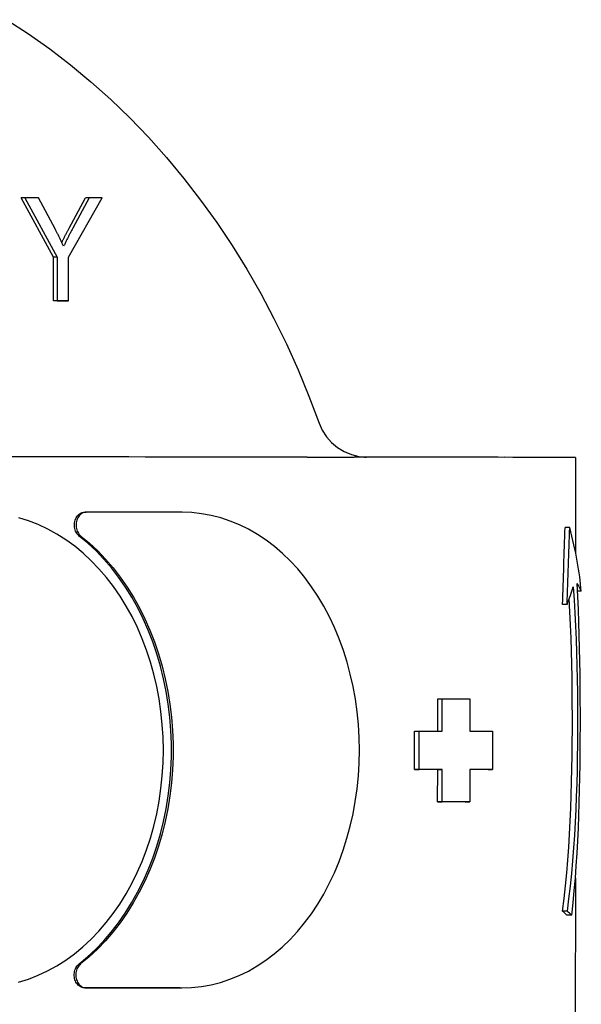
# Model space of a CAD drawing. Header units: millimetres. Extents: x 230 to 512, y 28 to 398.
# Tile 8 of 12: x 364 to 386, y 356 to 395. Entities that reach past the tile are written whole.
import ezdxf

# ---------------------------------------------------------------- set-up
doc = ezdxf.new("R2010")
doc.units = ezdxf.units.MM
doc.layers.add('Detail', color=2, linetype='Continuous')

msp = doc.modelspace()

# ---------------------------------------------------------------- linework, layer by layer
at = {"layer": 'Detail'}
for p, q in [((365.318, 385.282), (364.055, 387.588)), ((364.199, 387.588), (364.055, 387.588)), ((364.726, 387.587), (364.199, 387.588)), ((364.199, 387.588), (365.461, 385.282)), ((365.372, 386.379), (364.726, 387.587)), ((365.896, 385.281), (367.205, 387.585)), ((365.92, 386.409), (366.558, 387.585)), ((366.701, 387.585), (366.064, 386.409)), ((366.701, 387.585), (366.558, 387.585)), ((367.205, 387.585), (366.701, 387.585)), ((365.317, 383.586), (365.318, 385.282)), ((365.461, 385.282), (365.318, 385.282)), ((365.461, 385.282), (365.46, 383.586)), ((365.895, 383.586), (365.896, 385.281)), ((365.751, 383.586), (365.317, 383.586)), ((365.46, 383.586), (365.317, 383.586)), ((365.46, 383.586), (365.895, 383.586)), ((365.895, 383.586), (365.751, 383.586)), ((385.622, 377.49), (385.62, 373.792)), ((366.517, 375.359), (366.58, 375.359)), ((370.314, 375.356), (366.58, 375.359)), ((385.39, 374.763), (385.209, 374.763)), ((385.842, 372.284), (385.693, 372.284)), ((385.29, 371.773), (385.114, 371.773)), ((380.257, 366.847), (380.257, 368.097)), ((380.257, 368.097), (380.432, 368.097)), ((380.431, 366.847), (380.432, 368.097)), ((380.432, 368.097), (381.504, 368.096)), ((381.504, 368.096), (381.504, 366.846)), ((379.357, 365.347), (379.358, 366.847)), ((379.358, 366.847), (379.531, 366.847)), ((379.53, 365.347), (379.531, 366.847)), ((379.531, 366.847), (380.431, 366.847)), ((381.504, 366.846), (382.392, 366.845)), ((382.392, 366.845), (382.391, 365.345)), ((379.357, 365.347), (379.53, 365.347)), ((380.43, 365.347), (379.53, 365.347)), ((380.255, 364.097), (380.256, 365.347)), ((380.256, 365.347), (380.43, 365.347)), ((380.429, 364.097), (380.43, 365.347)), ((381.503, 365.346), (381.502, 364.096)), ((382.391, 365.345), (381.503, 365.346)), ((382.215, 365.345), (382.391, 365.345)), ((380.255, 364.097), (380.429, 364.097)), ((381.502, 364.096), (380.429, 364.097)), ((381.327, 364.096), (381.502, 364.096)), ((385.613, 361.127), (385.609, 354.99)), ((385.287, 359.841), (385.11, 359.841)), ((385.471, 359.684), (385.285, 359.684)), ((366.569, 356.859), (370.304, 356.856)), ((370.239, 356.856), (370.304, 356.856))]:
    msp.add_line(p, q, dxfattribs=at)
at = {"layer": 'Detail', "flags": 128}
for points in [[(363.497, 394.518), (364.342, 393.969), (365.17, 393.383), (365.979, 392.763), (366.768, 392.107), (367.537, 391.418), (368.283, 390.696), (369.008, 389.942), (369.708, 389.157), (370.384, 388.343), (371.035, 387.5), (371.661, 386.63), (372.259, 385.734), (372.83, 384.812), (373.373, 383.867), (373.887, 382.898), (374.371, 381.909), (374.826, 380.899), (375.25, 379.87), (375.644, 378.824)], [(365.706, 385.702), (365.693, 385.731), (365.68, 385.76), (365.667, 385.789), (365.654, 385.817), (365.64, 385.846), (365.627, 385.875), (365.614, 385.903), (365.6, 385.932), (365.586, 385.96), (365.573, 385.989), (365.559, 386.017), (365.545, 386.045), (365.531, 386.073), (365.517, 386.101), (365.503, 386.13), (365.488, 386.158), (365.474, 386.185), (365.46, 386.213), (365.445, 386.241), (365.431, 386.269), (365.416, 386.297), (365.401, 386.324), (365.387, 386.352), (365.372, 386.379)], [(365.636, 385.855), (365.646, 385.877), (365.657, 385.898), (365.668, 385.92), (365.678, 385.941), (365.689, 385.963), (365.7, 385.985), (365.711, 386.007), (365.723, 386.03), (365.734, 386.052), (365.746, 386.075), (365.757, 386.098), (365.769, 386.121), (365.781, 386.144), (365.793, 386.167), (365.805, 386.191), (365.817, 386.214), (365.83, 386.238), (365.842, 386.262), (365.855, 386.286), (365.868, 386.31), (365.881, 386.335), (365.894, 386.36), (365.907, 386.384), (365.92, 386.409)], [(366.064, 386.409), (366.048, 386.38), (366.033, 386.351), (366.017, 386.322), (366.002, 386.293), (365.987, 386.264), (365.971, 386.235), (365.956, 386.205), (365.941, 386.176), (365.926, 386.147), (365.911, 386.118), (365.896, 386.088), (365.881, 386.059), (365.866, 386.03), (365.851, 386), (365.836, 385.971), (365.822, 385.941), (365.807, 385.911), (365.792, 385.882), (365.778, 385.852), (365.763, 385.822), (365.749, 385.792), (365.734, 385.762), (365.72, 385.732), (365.706, 385.702)], [(375.644, 378.824), (375.767, 378.549), (375.93, 378.294), (376.13, 378.068), (376.361, 377.873), (376.619, 377.717), (376.898, 377.6), (377.19, 377.527), (377.34, 377.507), (377.414, 377.502), (377.48, 377.499)], [(375.176, 377.499), (375.203, 377.499), (375.23, 377.499), (375.257, 377.499), (375.285, 377.499), (375.312, 377.499), (375.339, 377.499), (375.366, 377.499), (375.393, 377.499), (375.42, 377.5), (375.447, 377.5), (375.474, 377.5), (375.501, 377.5), (375.528, 377.5), (375.555, 377.5), (375.582, 377.5), (375.609, 377.5), (375.636, 377.501), (375.663, 377.501), (375.69, 377.501), (375.717, 377.501), (375.744, 377.501), (375.771, 377.502), (375.798, 377.502), (375.825, 377.502)], [(375.825, 377.504), (375.88, 377.504), (375.932, 377.505), (375.983, 377.505), (376.033, 377.505), (376.082, 377.506), (376.13, 377.506), (376.179, 377.506), (376.227, 377.506), (376.277, 377.506), (376.327, 377.505), (376.379, 377.505), (376.433, 377.505), (376.486, 377.504), (376.537, 377.504), (376.587, 377.503), (376.636, 377.503), (376.684, 377.502), (376.732, 377.502), (376.778, 377.501), (376.824, 377.501), (376.87, 377.5), (376.915, 377.5), (376.96, 377.5), (377.005, 377.5)], [(366.314, 374.432), (366.28, 374.463), (366.248, 374.498), (366.219, 374.538), (366.194, 374.581), (366.172, 374.627), (366.155, 374.676), (366.142, 374.728), (366.133, 374.78), (366.129, 374.834), (366.129, 374.888), (366.134, 374.942), (366.143, 374.994), (366.156, 375.046), (366.174, 375.095), (366.196, 375.141), (366.221, 375.184), (366.25, 375.223), (366.282, 375.258), (366.317, 375.288), (366.354, 375.313), (366.393, 375.333), (366.433, 375.347), (366.475, 375.356), (366.517, 375.359)], [(366.58, 375.359), (366.538, 375.356), (366.497, 375.347), (366.456, 375.333), (366.417, 375.313), (366.38, 375.288), (366.345, 375.258), (366.313, 375.223), (366.284, 375.184), (366.259, 375.141), (366.237, 375.095), (366.219, 375.046), (366.206, 374.994), (366.197, 374.942), (366.192, 374.888), (366.192, 374.834), (366.196, 374.78), (366.205, 374.728), (366.218, 374.676), (366.235, 374.627), (366.257, 374.581), (366.282, 374.538), (366.311, 374.498), (366.343, 374.463), (366.377, 374.432)], [(370.304, 356.856), (370.685, 356.869), (371.063, 356.909), (371.439, 356.977), (371.811, 357.071), (372.177, 357.191), (372.538, 357.338), (372.891, 357.51), (373.236, 357.708), (373.571, 357.93), (373.897, 358.177), (374.212, 358.446), (374.514, 358.738), (374.805, 359.052), (375.081, 359.386), (375.344, 359.74), (375.591, 360.113), (375.823, 360.503), (376.038, 360.91), (376.237, 361.331), (376.419, 361.767), (376.583, 362.216), (376.728, 362.676), (376.855, 363.146), (376.963, 363.625), (377.052, 364.111), (377.121, 364.603), (377.171, 365.099), (377.201, 365.599), (377.211, 366.099), (377.202, 366.6), (377.172, 367.1), (377.123, 367.596), (377.054, 368.088), (376.966, 368.574), (376.858, 369.053), (376.732, 369.524), (376.587, 369.984), (376.424, 370.433), (376.243, 370.869), (376.044, 371.292), (375.829, 371.699), (375.598, 372.089), (375.351, 372.462), (375.089, 372.817), (374.812, 373.152), (374.523, 373.466), (374.22, 373.758), (373.906, 374.028), (373.58, 374.275), (373.245, 374.498), (372.9, 374.696), (372.547, 374.869), (372.187, 375.017), (371.821, 375.138), (371.449, 375.233), (371.073, 375.301), (370.695, 375.342), (370.314, 375.356)], [(363.955, 357.077), (364.336, 357.198), (364.712, 357.345), (365.079, 357.517), (365.439, 357.715), (365.789, 357.937), (366.128, 358.183), (366.456, 358.453), (366.772, 358.745), (367.074, 359.058), (367.362, 359.393), (367.636, 359.747), (367.894, 360.119), (368.136, 360.51), (368.361, 360.916), (368.569, 361.338), (368.758, 361.774), (368.929, 362.223), (369.081, 362.683), (369.213, 363.153), (369.326, 363.632), (369.419, 364.118), (369.491, 364.61), (369.543, 365.106), (369.574, 365.606), (369.585, 366.106), (369.575, 366.607), (369.544, 367.106), (369.493, 367.603), (369.421, 368.095), (369.329, 368.581), (369.216, 369.06), (369.085, 369.531), (368.933, 369.991), (368.763, 370.44), (368.574, 370.876), (368.367, 371.298), (368.142, 371.705), (367.901, 372.096), (367.643, 372.469), (367.37, 372.824), (367.082, 373.158), (366.78, 373.473), (366.464, 373.765), (366.137, 374.035), (365.798, 374.282), (365.448, 374.505), (365.089, 374.703), (364.721, 374.876), (364.346, 375.024), (363.965, 375.145)], [(366.305, 357.786), (366.638, 358.063), (366.959, 358.363), (367.267, 358.684), (367.56, 359.025), (367.84, 359.386), (368.104, 359.765), (368.352, 360.162), (368.583, 360.575), (368.797, 361.004), (368.994, 361.446), (369.172, 361.902), (369.331, 362.369), (369.472, 362.846), (369.593, 363.332), (369.694, 363.826), (369.776, 364.326), (369.837, 364.831), (369.878, 365.34), (369.899, 365.85), (369.899, 366.362), (369.879, 366.872), (369.839, 367.381), (369.778, 367.886), (369.697, 368.386), (369.596, 368.881), (369.475, 369.367), (369.335, 369.844), (369.176, 370.312), (368.999, 370.767), (368.803, 371.21), (368.589, 371.639), (368.358, 372.052), (368.111, 372.45), (367.847, 372.829), (367.568, 373.191), (367.275, 373.533), (366.967, 373.854), (366.647, 374.154), (366.314, 374.432)], [(366.377, 374.432), (366.71, 374.154), (367.031, 373.854), (367.338, 373.533), (367.632, 373.191), (367.911, 372.829), (368.175, 372.45), (368.422, 372.052), (368.653, 371.639), (368.867, 371.21), (369.063, 370.767), (369.241, 370.312), (369.4, 369.844), (369.54, 369.367), (369.661, 368.881), (369.761, 368.386), (369.842, 367.886), (369.903, 367.381), (369.944, 366.872), (369.964, 366.362), (369.964, 365.85), (369.943, 365.34), (369.902, 364.831), (369.841, 364.326), (369.759, 363.826), (369.657, 363.332), (369.536, 362.846), (369.396, 362.369), (369.236, 361.902), (369.058, 361.446), (368.861, 361.004), (368.647, 360.575), (368.416, 360.162), (368.168, 359.765), (367.904, 359.386), (367.624, 359.025), (367.33, 358.684), (367.022, 358.363), (366.701, 358.063), (366.368, 357.786)], [(385.527, 372.454), (385.563, 371.945), (385.594, 371.434), (385.62, 370.922), (385.642, 370.409), (385.66, 369.896), (385.674, 369.383), (385.684, 368.871), (385.692, 368.359), (385.696, 367.85), (385.697, 367.342), (385.696, 366.836), (385.692, 366.329), (385.686, 365.823), (385.676, 365.316), (385.663, 364.81), (385.646, 364.305), (385.625, 363.801), (385.601, 363.298), (385.572, 362.797), (385.538, 362.298), (385.499, 361.801), (385.455, 361.307), (385.406, 360.815), (385.35, 360.326), (385.287, 359.841)], [(385.471, 359.684), (385.524, 360.16), (385.571, 360.639), (385.612, 361.121), (385.648, 361.605), (385.679, 362.092), (385.706, 362.581), (385.729, 363.072), (385.748, 363.565), (385.764, 364.06), (385.777, 364.557), (385.787, 365.054), (385.795, 365.553), (385.8, 366.052), (385.803, 366.551), (385.805, 367.051), (385.805, 367.551), (385.804, 368.053), (385.8, 368.556), (385.795, 369.06), (385.787, 369.565), (385.777, 370.07), (385.764, 370.574), (385.747, 371.078), (385.728, 371.581), (385.704, 372.082), (385.676, 372.582)], [(385.11, 359.841), (385.171, 360.333), (385.225, 360.828), (385.273, 361.326), (385.315, 361.826), (385.351, 362.329), (385.382, 362.834), (385.409, 363.341), (385.431, 363.848), (385.45, 364.357), (385.465, 364.867), (385.476, 365.377), (385.485, 365.886), (385.49, 366.395), (385.494, 366.904), (385.494, 367.411), (385.493, 367.918), (385.489, 368.427), (385.482, 368.937), (385.472, 369.446), (385.459, 369.956), (385.443, 370.465), (385.422, 370.974), (385.398, 371.481), (385.369, 371.987)], [(366.506, 356.859), (366.465, 356.862), (366.423, 356.871), (366.383, 356.885), (366.344, 356.905), (366.307, 356.93), (366.272, 356.961), (366.24, 356.996), (366.211, 357.035), (366.186, 357.078), (366.164, 357.124), (366.147, 357.173), (366.133, 357.224), (366.124, 357.277), (366.119, 357.33), (366.119, 357.384), (366.124, 357.438), (366.132, 357.491), (366.146, 357.542), (366.163, 357.591), (366.185, 357.638), (366.21, 357.681), (366.238, 357.72), (366.27, 357.755), (366.305, 357.786)], [(366.368, 357.786), (366.333, 357.755), (366.302, 357.72), (366.273, 357.681), (366.248, 357.638), (366.226, 357.591), (366.209, 357.542), (366.195, 357.491), (366.187, 357.438), (366.182, 357.384), (366.182, 357.33), (366.187, 357.277), (366.196, 357.224), (366.21, 357.173), (366.227, 357.124), (366.249, 357.078), (366.274, 357.035), (366.303, 356.996), (366.335, 356.961), (366.37, 356.93), (366.407, 356.905), (366.446, 356.885), (366.486, 356.871), (366.528, 356.862), (366.569, 356.859)]]:
    msp.add_lwpolyline(points, dxfattribs=at)
at = {"layer": 'Detail'}
for centre, major_axis, ratio, start_param, end_param in [((233.857, 377.519), (-210, 0.116), 0.000386, 3.974195, 4.228851), ((233.857, 377.519), (-210, 0.116), 0.000386, 3.950955, 3.962364), ((233.857, 377.519), (-209.999, 0.116), 0.000386, 3.923527, 3.950955), ((376.122, 377.495), (9.5, -0.005), 0.000386, 0, 0.781935), ((376.081, 303.107), (7.863, 116.154), 0.046698, 5.348049, 5.380351), ((376.081, 303.107), (8.07, 119.211), 0.046698, 5.329382, 5.360408), ((376.125, 383.346), (8.853, -14.047), 0.289638, 0.504086, 0.74538), ((376.115, 365.62), (9.206, 10.285), 0.313531, 5.599842, 5.680255), ((376.12, 374.991), (-9.732, 2.972), 0.188675, 3.272814, 3.398284), ((233.851, 365.369), (-209.999, 0.116), 0.000386, 3.940946, 3.946898), ((233.851, 365.369), (-209.999, 0.116), 0.000386, 3.927851, 3.932628), ((233.85, 364.119), (-209.999, 0.116), 0.000386, 3.933803, 3.940946), ((376.113, 361.695), (9.487, -2.65), 0.175868, 0.311941, 0.375495), ((376.113, 361.695), (-9.737, 2.72), 0.175868, 3.474811, 3.535791), ((233.845, 356.869), (-210, 0.116), 0.000386, 4.00547, 4.02862)]:
    msp.add_ellipse(centre, major_axis=major_axis, ratio=ratio, start_param=start_param, end_param=end_param, dxfattribs=at)

doc.saveas('drawing.dxf')
